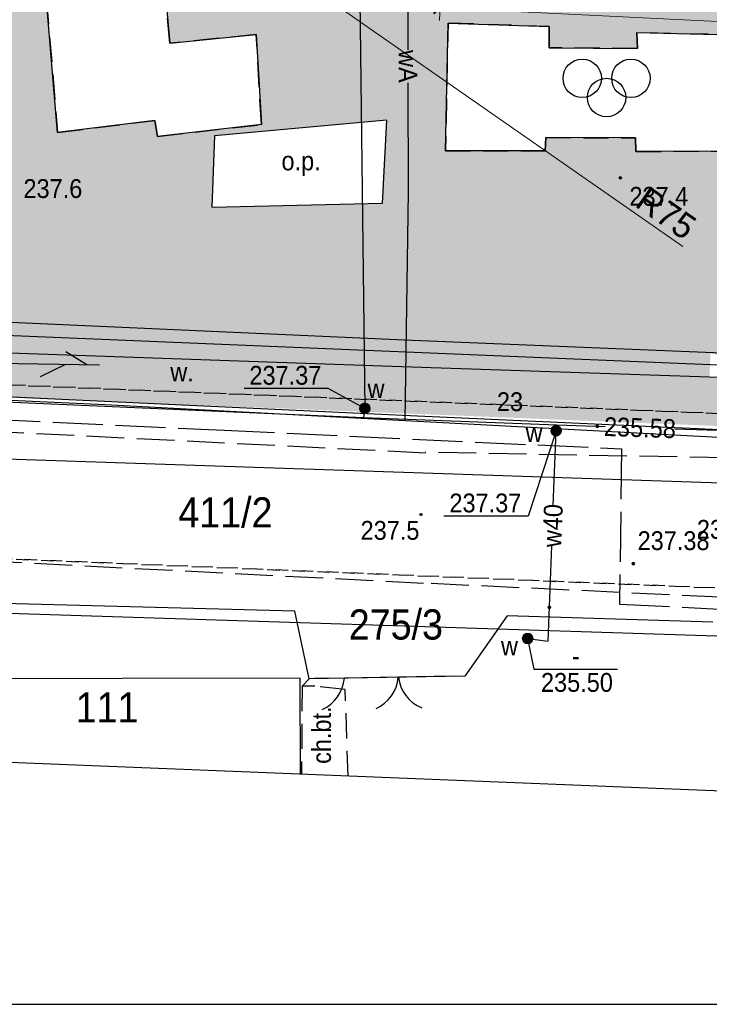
# Model space of a CAD drawing. Extents: x 40810 to 6568062, y -66833 to 5647073.
# Tile 3 of 35: x 6567760 to 6567788, y 5646925 to 5646964. Entities that reach past the tile are written whole.
import ezdxf
from ezdxf.enums import TextEntityAlignment as Align

# ---------------------------------------------------------------- set-up
doc = ezdxf.new("R2010")
doc.units = 0
doc.header["$MEASUREMENT"] = 0
for name, pattern in [('DGN_STYLE_2191', [1, -0.25, 0.5, -0.25]), ('DGN_STYLE_9021', [7.5, 3.75, 3.75]), ('KTCR02_05', [1.5, 1, -0.5]), ('KTJZ01_05', [2, 1.5, -0.5]), ('MZ052010', [1.5, 1, -0.5]), ('SUPE_P_01_05', [2.5, 2, -0.5])]:
    doc.linetypes.add(name, pattern=pattern)
doc.layers.get('0').update_dxf_attribs({"linetype": 'CONTINUOUS'})
doc.layers.get('Defpoints').update_dxf_attribs({"linetype": 'CONTINUOUS'})
doc.layers.add('a3', color=3, linetype='CONTINUOUS', lineweight=30, plot=False)
for name, color, linetype in [('BDOT1', 7, 'CONTINUOUS'), ('EWID', 7, 'CONTINUOUS'), ('EWID_BUD', 7, 'CONTINUOUS'), ('GESUT1', 7, 'CONTINUOUS'), ('GESUT2', 7, 'CONTINUOUS'), ('PZAG', 7, 'CONTINUOUS'), ('REDAKCJA1', 7, 'CONTINUOUS'), ('Z-zielen', 62, 'CONTINUOUS')]:
    doc.layers.add(name, color=color, linetype=linetype)
doc.layers.add('szraf1', color=8, linetype='CONTINUOUS', lineweight=5)
doc.layers.add('wymiarowanie', color=176, linetype='CONTINUOUS', lineweight=9)
doc.styles.get("Standard").update_dxf_attribs({"font": 'GOTHIC.TTF'})
doc.styles.add('STYLE-GEO_140', font='geo_140.shx', dxfattribs={"bigfont": 'geo_140big.shx'})
doc.dimstyles.new('Skala 1-50', dxfattribs={"dimtxt": 1, "dimasz": 0.5, "dimexe": 0.5, "dimexo": 0.5, "dimgap": 0.2, "dimtad": 1, "dimtxsty": 'Standard', "dimblk": 'ARCHTICK', "dimcen": 0.5, "dimclrd": 256, "dimclre": 256, "dimadec": 0, "dimazin": 0, "dimtfac": 1, "dimtdec": 1, "dimtmove": 1, "dimatfit": 3, "dimldrblk": 'ARCHTICK', "dimfxl": 1, "dimlwd": -1, "dimlwe": -1, "dimarcsym": 0})
pattern_1 = [(45, (0, 0), (-0.1767766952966, 0.1767766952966), []), (135, (0, 0), (-0.1767766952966, -0.1767766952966), [])]

# ---------------------------------------------------------------- blocks, each defined once
blk = doc.blocks.new('BUBS04_1')
at = {"layer": 'BDOT1', "color": 7, "linetype": 'Continuous'}
for centre in [(-1.917, 0.808), (1.883, 0.808), (-0.017, -0.692)]:
    blk.add_circle(centre, 1.5, dxfattribs=at)
blk = doc.blocks.new('BUBS00_1')
at = {"layer": 'BDOT1', "color": 7, "linetype": 'Continuous', "xscale": 1.700003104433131, "yscale": 1.700003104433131, "zscale": 1.700003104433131}
blk.add_blockref('BUBS04_1', (0, 0.1), dxfattribs=at)
blk = doc.blocks.new('KTOK04_1')
at = {"layer": 'BDOT1', "color": 7, "linetype": 'Continuous'}
blk.add_arc((5.07, -0.59), 5.1, 113.6742, 173.5133, dxfattribs=at)
blk = doc.blocks.new('KTOK02_3')
at = {"layer": 'BDOT1', "color": 7, "linetype": 'Continuous'}
for centre, radius, start, end in [((-5.08, -0.57), 5.1, 6.3344, 66.477), ((5.05, -0.57), 5.09, 113.4575, 173.73)]:
    blk.add_arc(centre, radius, start, end, dxfattribs=at)
blk = doc.blocks.new('DWG_H0_12')
at = {"layer": 'BDOT1', "linetype": 'Continuous'}
blk.add_hatch(color=7, dxfattribs=at).paths.add_polyline_path([(0.09, 0, 1), (-0.09, 0, 1)], flags=16)
at = {"layer": 'BDOT1', "color": 7, "linetype": 'Continuous'}
blk.add_lwpolyline([(0.09, 0, 1), (-0.09, 0, 1)], format="xyb", close=True, dxfattribs=at)
blk = doc.blocks.new('RTPW02_1')
at = {"layer": 'BDOT1', "color": 7, "linetype": 'Continuous'}
blk.add_circle((0, 0), 0.09, dxfattribs=at)
blk.add_blockref('DWG_H0_12', (0, 0), dxfattribs=at)
blk = doc.blocks.new('DWG_H0_11')
at = {"layer": 'BDOT1', "linetype": 'Continuous'}
blk.add_hatch(color=7, dxfattribs=at).paths.add_polyline_path([(0.09, 0, 1), (-0.09, 0, 1)], flags=16)
at = {"layer": 'BDOT1', "color": 7, "linetype": 'Continuous'}
blk.add_lwpolyline([(0.09, 0, 1), (-0.09, 0, 1)], format="xyb", close=True, dxfattribs=at)
blk = doc.blocks.new('RTPW01_1')
at = {"layer": 'BDOT1', "color": 7, "linetype": 'Continuous'}
blk.add_circle((0, 0), 0.09, dxfattribs=at)
blk.add_blockref('DWG_H0_11', (0, 0), dxfattribs=at)
blk = doc.blocks.new('801_5')
at = {"layer": 'BDOT1', "linetype": 'Continuous'}
h = blk.add_hatch(color=7, dxfattribs=at)
edge = h.paths.add_edge_path()
edge.add_arc((-0.002, -0.004), 0.045, 0, 360)
at = {"layer": 'BDOT1', "color": 7, "linetype": 'Continuous'}
blk.add_circle((-0.002, -0.004), 0.045, dxfattribs=at)
blk = doc.blocks.new('SUPT01_3')
at = {"layer": 'GESUT1', "color": 30, "linetype": 'Continuous'}
for p, q in [((-0.001, 4.999), (-0.001, -5.001)), ((-0.001, 3.999), (-1.001, 2.299)), ((-0.001, 2.299), (0.999, 0.299))]:
    blk.add_line(p, q, dxfattribs=at)
blk = doc.blocks.new('SUPT00_3')
at = {"layer": 'GESUT1', "color": 30, "linetype": 'Continuous', "rotation": 270}
blk.add_blockref('SUPT01_3', (5.001, -0.001), dxfattribs=at)
blk = doc.blocks.new('DWG_H0_22')
at = {"layer": 'GESUT1', "linetype": 'Continuous'}
blk.add_hatch(color=202, dxfattribs=at).paths.add_polyline_path([(0.4, 0, 1), (-0.4, 0, 1)], flags=16)
at = {"layer": 'GESUT1', "color": 202, "linetype": 'Continuous'}
blk.add_lwpolyline([(0.4, 0, 1), (-0.4, 0, 1)], format="xyb", close=True, dxfattribs=at)
blk = doc.blocks.new('SUUS25_7')
at = {"layer": 'GESUT1', "color": 202, "linetype": 'Continuous'}
blk.add_circle((0, 0), 0.4, dxfattribs=at)
blk.add_blockref('DWG_H0_22', (0, 0), dxfattribs=at)
blk = doc.blocks.new('DWG_H0_28')
at = {"layer": 'GESUT1', "linetype": 'Continuous'}
blk.add_hatch(color=5, dxfattribs=at).paths.add_polyline_path([(0.081, -0.005, 1), (-0.099, -0.005, 1)], flags=16)
at = {"layer": 'GESUT1', "color": 5, "linetype": 'Continuous'}
blk.add_lwpolyline([(0.081, -0.005, 1), (-0.099, -0.005, 1)], format="xyb", close=True, dxfattribs=at)
blk = doc.blocks.new('SUPS02_1')
at = {"layer": 'GESUT1', "color": 5, "linetype": 'Continuous'}
blk.add_circle((-0.009, -0.005), 0.09, dxfattribs=at)
blk.add_blockref('DWG_H0_28', (0, 0), dxfattribs=at)
blk = doc.blocks.new('_ArchTick')
at = {"color": 0, "linetype": 'ByBlock', "const_width": 0.15}
blk.add_lwpolyline([(-0.5, -0.5), (0.5, 0.5)], dxfattribs=at)
blk = doc.blocks.new('*D273')
at = {"layer": 'Defpoints', "color": 0}
for p in [(6567777.266, 5646974.045), (6567807.581, 5646972.561), (6567807.12, 5646963.152)]:
    blk.add_point(p, dxfattribs=at)
at = {"layer": 'wymiarowanie'}
for p, q in [((6567777.241, 5646973.545), (6567776.781, 5646964.137)), ((6567807.556, 5646972.061), (6567807.096, 5646962.653)), ((6567776.805, 5646964.636), (6567807.12, 5646963.152))]:
    blk.add_line(p, q, dxfattribs=at)
at = {"layer": 'wymiarowanie', "linetype": 'Continuous', "xscale": 0.5, "yscale": 0.5, "zscale": 0.5}
for p, rotation in [((6567776.805, 5646964.636), 177.1980771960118), ((6567807.12, 5646963.152), 357.1980771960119)]:
    blk.add_blockref('_ArchTick', p, dxfattribs=dict(at, rotation=rotation))
at = {"layer": 'wymiarowanie', "color": 0, "linetype": 'Continuous', "insert": (6567792, 5646964.664), "char_height": 1, "attachment_point": 5, "rotation": 357.1981}
blk.add_mtext('30,35', dxfattribs=at)
blk = doc.blocks.new('*D306')
at = {"layer": 'Defpoints', "color": 0}
for p in [(6567735.332, 5646990.777), (6567796.86, 5646947.89)]:
    blk.add_point(p, dxfattribs=at)
at = {"layer": 'wymiarowanie'}
blk.add_line((6567786.464, 5646955.136), (6567735.332, 5646990.777), dxfattribs=at)
at = {"layer": 'wymiarowanie', "linetype": 'Continuous', "xscale": 0.5, "yscale": 0.5, "zscale": 0.5, "rotation": 145.122668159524}
blk.add_blockref('_ArchTick', (6567735.332, 5646990.777), dxfattribs=at)
at = {"layer": 'wymiarowanie', "color": 0, "linetype": 'Continuous', "insert": (6567785.805, 5646956.464), "char_height": 1, "attachment_point": 5, "rotation": 325.1227}
blk.add_mtext('R75', dxfattribs=at)

msp = doc.modelspace()

# ---------------------------------------------------------------- hatches: boundary and pattern name
at = {"layer": 'szraf1', "true_color": 0xc7c8ca}
h = msp.add_hatch(dxfattribs=at)
h.set_pattern_fill('ANSI37', color=9, scale=2, style=0)
h.set_pattern_definition(pattern_1)
h.paths.add_polyline_path([(6567823.29, 5646949.789), (6567823.25, 5646947.076), (6567815.665, 5646947.38, 0.196657), (6567818.004, 5646952.37), (6567818.832, 5646976.873, 0.160815), (6567817.35, 5646983.958), (6567809.203, 5646997.768, 0.265433), (6567799.729, 5647003.178), (6567753.063, 5647002.39, 0.208172), (6567747.98, 5647000.075), (6567747.21, 5647008.79), (6567747.35, 5647008.792, 0.163859), (6567751.584, 5647007.366), (6567799.729, 5647008.178, -0.27448), (6567813.51, 5647000.308), (6567821.657, 5646986.499, -0.142644), (6567823.867, 5646977.829), (6567822.996, 5646952.047, 0.081845)])
at = {"layer": 'szraf1', "linetype": 'Continuous'}
h = msp.add_hatch(dxfattribs=at)
h.set_pattern_fill('ANSI37', color=40, scale=2, style=0)
h.set_pattern_definition(pattern_1)
h.paths.add_polyline_path([(6567813.016, 5646947.486), (6567815.626, 5646947.346, 0.207654), (6567818.004, 5646952.371), (6567818.87, 5646977.998, 0.142644), (6567817.35, 5646983.958), (6567812.57, 5646992.062), (6567801.529, 5646992.602, -0.395059), (6567800.578, 5646993.584), (6567800.416, 5647003.157), (6567796.416, 5647003.124), (6567796.572, 5646993.912, -0.419182), (6567795.572, 5646992.895), (6567776.232, 5646993.84), (6567775.17, 5646972.145), (6567787.446, 5646971.544), (6567787.305, 5646968.647), (6567797.093, 5646968.168), (6567797.235, 5646971.065), (6567815.626, 5646970.165, -0.399962), (6567817.053, 5646968.667), (6567816.505, 5646952.421, -0.299344)])
h.paths.add_polyline_path([(6567795.834, 5646973.136), (6567797.332, 5646973.062), (6567797.308, 5646972.563), (6567815.631, 5646971.666, 0.418657), (6567817.204, 5646973.114), (6567817.371, 5646978.049, 0.142644), (6567816.058, 5646983.196), (6567812.161, 5646989.802, 0.297098), (6567811.15, 5646990.629), (6567801.519, 5646991.101, 0.414214), (6567800.471, 5646990.151), (6567800.448, 5646989.679), (6567794.595, 5646989.966), (6567794.667, 5646991.436), (6567781.462, 5646992.082), (6567777.657, 5646992.268), (6567776.742, 5646973.57), (6567787.52, 5646973.042), (6567787.537, 5646973.529), (6567789.042, 5646973.456), (6567788.876, 5646970.072), (6567795.668, 5646969.74)], flags=16)
at = {"layer": 'Z-zielen', "linetype": 'Continuous'}
h = msp.add_hatch(dxfattribs=at)
h.set_pattern_fill('STIPPLE', color=256, style=0)
h.set_pattern_definition([(0, (0.04, 0.02), (0, 1), [0, -1]), (0, (0.36, 0.04), (0, 1), [0, -1]), (0, (0.18, 0.26), (0, 1), [0, -1]), (0, (0.4, 0.42), (0, 1), [0, -1]), (0, (0.14, 0.48), (0, 1), [0, -1]), (0, (0.22, 0.72), (0, 1), [0, -1]), (0, (0.08, 0.9), (0, 1), [0, -1]), (0, (0.4, 0.88), (0, 1), [0, -1]), (0, (0.64, 0.92), (0, 1), [0, -1]), (0, (0.76, 0.68), (0, 1), [0, -1]), (0, (0.96, 0.66), (0, 1), [0, -1]), (0, (0.96, 0.3), (0, 1), [0, -1]), (0, (0.78, 0.18), (0, 1), [0, -1]), (0, (0.5, 0.24), (0, 1), [0, -1]), (0, (0.68, 0.42), (0, 1), [0, -1]), (0, (0.5, 0.6), (0, 1), [0, -1]), (0, (0.92, 0.04), (0, 1), [0, -1])])
h.paths.add_polyline_path([(6567834.6, 5646957.495), (6567823.191, 5646957.827), (6567823.445, 5646965.336), (6567828.442, 5646965.168), (6567828.864, 5646977.66), (6567823.867, 5646977.829, 0.142655), (6567821.657, 5646986.499), (6567813.237, 5647000.769, 0.26076), (6567799.458, 5647008.176), (6567751.703, 5647007.367), (6567753.913, 5647007.405), (6567751.011, 5647008.834), (6567829.898, 5647009.741)])
h.paths.add_polyline_path([(6567821.79, 5646988.53), (6567828.8, 5646988.46), (6567828.94, 5647000.44), (6567821.94, 5647000.52)], flags=16)
h.paths.add_polyline_path([(6567821.94, 5647003.02), (6567820.471, 5647003.038), (6567820.304, 5646991.747), (6567818.548, 5646991.769), (6567820.448, 5646988.547), (6567821.79, 5646988.53)], flags=16)
h.paths.add_polyline_path([(6567829.53, 5646985.826, 1), (6567825.131, 5646985.826, 1)], flags=16)
h.paths.add_polyline_path([(6567821.94, 5647003.02), (6567825.04, 5647003.02), (6567825.04, 5647000.52), (6567821.94, 5647000.52)], flags=16)
edge = h.paths.add_edge_path()
edge.add_arc((6567747.432, 5647001.681), 7.112, 279.1409, 5.919, ccw=False)
edge.add_line((6567748.561, 5646994.662), (6567748.006, 5647000.103))
edge.add_arc((6567753.178, 5646995.4), 6.991, 91.0011, 137.7188, ccw=False)
edge.add_line((6567753.056, 5647002.39), (6567754.503, 5647002.414))
h = msp.add_hatch(dxfattribs=at)
h.set_pattern_fill('STIPPLE', color=256, style=0)
h.set_pattern_definition([(0, (0.04, 0.02), (0, 1), [0, -1]), (0, (0.36, 0.04), (0, 1), [0, -1]), (0, (0.18, 0.26), (0, 1), [0, -1]), (0, (0.4, 0.42), (0, 1), [0, -1]), (0, (0.14, 0.48), (0, 1), [0, -1]), (0, (0.22, 0.72), (0, 1), [0, -1]), (0, (0.08, 0.9), (0, 1), [0, -1]), (0, (0.4, 0.88), (0, 1), [0, -1]), (0, (0.64, 0.92), (0, 1), [0, -1]), (0, (0.76, 0.68), (0, 1), [0, -1]), (0, (0.96, 0.66), (0, 1), [0, -1]), (0, (0.96, 0.3), (0, 1), [0, -1]), (0, (0.78, 0.18), (0, 1), [0, -1]), (0, (0.5, 0.24), (0, 1), [0, -1]), (0, (0.68, 0.42), (0, 1), [0, -1]), (0, (0.5, 0.6), (0, 1), [0, -1]), (0, (0.92, 0.04), (0, 1), [0, -1])])
h.paths.add_polyline_path([(6567775.17, 5646972.145), (6567787.446, 5646971.544), (6567787.305, 5646968.647), (6567791.261, 5646968.454), (6567790.19, 5646952.48), (6567787.87, 5646952.48), (6567787.85, 5646951.258), (6567790.19, 5646951.22), (6567790.127, 5646950.807), (6567787.566, 5646950.859), (6567787.53, 5646949.942), (6567790.37, 5646949.88), (6567790.309, 5646948.376), (6567752.41, 5646949.92), (6567748.781, 5646991.01), (6567776.084, 5646990.814)])
h.paths.add_polyline_path([(6567769.49, 5646963.57), (6567769.69, 5646959.99), (6567765.56, 5646959.52), (6567765.45, 5646960.15), (6567761.58, 5646959.68), (6567760.64, 5646970.96), (6567765.29, 5646971.57), (6567766.05, 5646963.23)], flags=16)
h.paths.add_polyline_path([(6567790.48, 5646963.51), (6567784.64, 5646963.65), (6567784.66, 5646963.02), (6567781.15, 5646963.05), (6567781.14, 5646963.89), (6567777.12, 5646964.03), (6567777.02, 5646958.94), (6567780.99, 5646958.95), (6567781.01, 5646959.47), (6567784.58, 5646959.46), (6567784.6, 5646958.92), (6567788.13, 5646958.93), (6567790.42, 5646961)], flags=16)
h.paths.add_polyline_path([(6567759.25, 5646984.11), (6567759.54, 5646978.75), (6567766.72, 5646979.09), (6567766.46, 5646984.4)], flags=16)
h.paths.add_polyline_path([(6567774.68, 5646960.16), (6567767.82, 5646959.54), (6567767.72, 5646956.71), (6567774.51, 5646956.86)], flags=16)

# ---------------------------------------------------------------- linework, layer by layer
at = {"layer": 'a3'}
msp.add_lwpolyline([(6567721.593, 5647073.487), (6567721.593, 5646924.987), (6568061.593, 5646924.987), (6568061.593, 5647073.487), (6567721.593, 5647073.487)], dxfattribs=at)
at = {"layer": 'BDOT1', "color": 7, "linetype": 'Continuous'}
for points in [[(6567769.49, 5646963.57), (6567769.69, 5646959.99), (6567765.56, 5646959.52), (6567765.45, 5646960.15), (6567761.58, 5646959.68), (6567760.64, 5646970.96), (6567765.29, 5646971.57), (6567766.05, 5646963.23), (6567769.49, 5646963.57)], [(6567790.48, 5646963.51), (6567790.42, 5646961), (6567788.13, 5646958.93), (6567784.6, 5646958.92), (6567784.58, 5646959.46), (6567781.01, 5646959.47), (6567780.99, 5646958.95), (6567777.02, 5646958.94), (6567777.12, 5646964.03), (6567781.14, 5646963.89), (6567781.15, 5646963.05), (6567784.66, 5646963.02), (6567784.64, 5646963.65), (6567790.48, 5646963.51)], [(6567773.001, 5646937.965), (6567771.81, 5646937.944)], [(6567777.286, 5646938.041), (6567773.001, 5646937.965)]]:
    msp.add_lwpolyline(points, dxfattribs=at)
at = {"layer": 'BDOT1', "color": 7, "linetype": 'MZ052010'}
for points in [[(6567760.64, 5646970.96), (6567761.58, 5646959.68), (6567765.45, 5646960.15), (6567765.56, 5646959.52), (6567769.69, 5646959.99), (6567769.49, 5646963.57), (6567766.05, 5646963.23), (6567765.29, 5646971.57)], [(6567777.12, 5646964.03), (6567777.02, 5646958.94), (6567780.99, 5646958.95), (6567781.01, 5646959.47), (6567784.58, 5646959.46), (6567784.6, 5646958.92), (6567788.13, 5646958.93), (6567790.42, 5646961), (6567790.48, 5646963.51), (6567784.64, 5646963.65), (6567784.66, 5646963.02), (6567781.15, 5646963.05), (6567781.14, 5646963.89)]]:
    msp.add_lwpolyline(points, close=True, dxfattribs=at)
at = {"layer": 'BDOT1', "color": 7, "linetype": 'DGN_STYLE_9021'}
for points in [[(6567817.37, 5646968.26), (6567817.15, 5646949.7), (6567775.39, 5646951.41)], [(6567775.39, 5646951.41), (6567754.08, 5646952.37), (6567752.77, 5646965.64)], [(6567771.31, 5646937.65), (6567771.6, 5646937.94), (6567771.02, 5646940.63), (6567746.8, 5646941.26), (6567747.28, 5646935.11)], [(6567779.48, 5646940.44), (6567777.79, 5646938.05), (6567771.6, 5646937.94)], [(6567787.66, 5646940.19), (6567779.48, 5646940.44)]]:
    msp.add_lwpolyline(points, dxfattribs=at)
at = {"layer": 'BDOT1', "color": 7, "linetype": 'KTJZ01_05'}
for points in [[(6567776.22, 5646946.92), (6567755.69, 5646947.94), (6567753.35, 5646949.66), (6567751.55, 5646952.88), (6567750.55, 5646965.68), (6567745.84, 5646965.1), (6567746.8, 5646953.77), (6567746.76, 5646952.21), (6567746.21, 5646950.43), (6567744.59, 5646948.29)], [(6567866.01, 5646943.32), (6567823.76, 5646945.06), (6567817.84, 5646945.22), (6567791.87, 5646946.65), (6567790.24, 5646946.69), (6567776.22, 5646946.95)], [(6567732.87, 5646943.76), (6567746.68, 5646943.25), (6567776.45, 5646941.73)], [(6567776.45, 5646941.74), (6567806.71, 5646940.32), (6567866.48, 5646938.1)]]:
    msp.add_lwpolyline(points, dxfattribs=at)
at = {"layer": 'BDOT1', "color": 7, "linetype": 'Continuous'}
for points in [[(6567767.82, 5646959.54), (6567767.72, 5646956.71), (6567774.51, 5646956.86), (6567774.68, 5646960.16)], [(6567767.82, 5646959.54), (6567767.72, 5646956.71), (6567774.51, 5646956.86), (6567774.68, 5646960.16)], [(6567754.67, 5646949.4), (6567775.32, 5646948.43), (6567788.82, 5646947.82), (6567788.74, 5646949.92), (6567787.53, 5646949.94), (6567775.27, 5646950.35), (6567754.71, 5646951.07)]]:
    msp.add_lwpolyline(points, close=True, dxfattribs=at)
at = {"layer": 'BDOT1', "color": 7, "linetype": 'KTCR02_05'}
msp.add_lwpolyline([(6567773.14, 5646934.07), (6567773.03, 5646937.51), (6567771.82, 5646937.64), (6567771.31, 5646937.65), (6567771.29, 5646934.15)], dxfattribs=at)
at = {"layer": 'EWID', "color": 92, "linetype": 'DGN_STYLE_2191'}
for p, q in [((6567752.41, 5646949.92), (6567823.25, 5646947.076)), ((6567823.25, 5646947.076), (6567752.41, 5646949.92)), ((6567803.73, 5646940.9), (6567746.94, 5646943.23)), ((6567746.94, 5646943.23), (6567803.73, 5646940.9))]:
    msp.add_line(p, q, dxfattribs=at)
at = {"layer": 'EWID_BUD', "color": 7, "linetype": 'Continuous'}
msp.add_lwpolyline([(6567771.25, 5646934.15), (6567771.24, 5646937.97), (6567757.05, 5646937.94), (6567757.08, 5646934.72)], dxfattribs=at)
at = {"layer": 'GESUT1', "color": 5, "linetype": 'Continuous'}
for points in [[(6567775.529, 5646962.961), (6567775.47, 5646978.9), (6567777.577, 5646978.9)], [(6567773.552, 5646969.315), (6567773.81, 5646948.7), (6567773.75, 5646948.34)], [(6567775.42, 5646948.22), (6567775.55, 5646957.32), (6567775.534, 5646961.651)], [(6567735.53, 5646950.01), (6567773.75, 5646948.34), (6567781.45, 5646948.04), (6567783.37, 5646947.98)], [(6567732.374, 5646949.436), (6567745.27, 5646949.69), (6567763.47, 5646948.85), (6567775.42, 5646948.22), (6567794.61, 5646947.19), (6567804.01, 5646946.701)], [(6567773.81, 5646948.7), (6567772.35, 5646949.49), (6567769, 5646949.49)], [(6567781.31, 5646944.83), (6567781.42, 5646947.81), (6567781.45, 5646948.04)], [(6567786.14, 5646947.89), (6567792.15, 5646947.7)], [(6567780.29, 5646939.54), (6567781.11, 5646939.44), (6567781.25, 5646943.23)], [(6567780.29, 5646939.54), (6567780.54, 5646938.32), (6567783.86, 5646938.32)]]:
    msp.add_lwpolyline(points, dxfattribs=at)
at = {"layer": 'GESUT1', "color": 202, "linetype": 'Continuous'}
msp.add_lwpolyline([(6567781.42, 5646947.81), (6567780.31, 5646944.41), (6567776.96, 5646944.41)], dxfattribs=at)
at = {"layer": 'GESUT1', "color": 44, "linetype": 'Continuous'}
msp.add_lwpolyline([(6567796.29, 5646945.45), (6567759.14, 5646946.69)], dxfattribs=at)
at = {"layer": 'GESUT2', "color": 230, "linetype": 'SUPE_P_01_05'}
msp.add_lwpolyline([(6567746.147, 5646948.866), (6567743.906, 5646948.972), (6567768.211, 5646947.829), (6567784.029, 5646947.086), (6567783.943, 5646940.913), (6567806.461, 5646939.771), (6567821.151, 5646939.027), (6567827.342, 5646938.827), (6567821.151, 5646939.027), (6567849.186, 5646938.121), (6567858.362, 5646937.824)], dxfattribs=at)
at = {"layer": 'PZAG', "color": 53, "linetype": 'Continuous'}
for points in [[(6567732.08, 5646952.75), (6567865.66, 5646947.19)], [(6567733.08, 5646941.4), (6567866.56, 5646937.13)]]:
    msp.add_lwpolyline(points, dxfattribs=at)
at = {"layer": 'REDAKCJA1', "color": 133, "linetype": 'Continuous'}
msp.add_lwpolyline([(6567725.089, 5647031.92), (6567733.591, 5646935.664), (6567867.179, 5646930.3), (6567857.819, 5647034.168)], close=True, dxfattribs=at)
at = {"layer": 'wymiarowanie', "color": 30, "linetype": 'KTJZ01_05', "const_width": 1}
msp.add_lwpolyline([(6567786.84, 5647009.46), (6567747.21, 5647008.79), (6567747.783, 5647002.3), (6567752.41, 5646949.92), (6567823.25, 5646947.076), (6567823.41, 5646957.82), (6567834.6, 5646957.54), (6567830.44, 5647003.7), (6567829.858, 5647010.193), (6567786.84, 5647009.46)], dxfattribs=at)

# ---------------------------------------------------------------- block references
at = {"layer": 'BDOT1', "color": 7, "linetype": 'Continuous'}
for name, p, xscale, yscale, zscale in [('BUBS00_1', (6567783.44, 5646961.39), 0.2999981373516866, 0.2999981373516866, 0.2999981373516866), ('RTPW01_1', (6567783.98, 5646957.87), 0.5, 0.5, 0.5), ('RTPW02_1', (6567784.5, 5646942.52), 0.5, 0.5, 0.5)]:
    msp.add_blockref(name, p, dxfattribs=dict(at, xscale=xscale, yscale=yscale, zscale=zscale))
msp.add_blockref('801_5', (6567776.05, 5646944.48), dxfattribs=at)
at = {"layer": 'BDOT1', "color": 7, "linetype": 'Continuous', "xscale": 0.2999989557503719, "yscale": 0.2999989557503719, "zscale": 0.2999989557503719, "rotation": 181.0183618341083}
for name, p in [('KTOK04_1', (6567773, 5646937.96)), ('KTOK02_3', (6567775.14, 5646938))]:
    msp.add_blockref(name, p, dxfattribs=at)
at = {"layer": 'GESUT1', "color": 30, "linetype": 'Continuous', "xscale": 0.5000011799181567, "yscale": 0.5000011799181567, "zscale": 0.5000011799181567, "rotation": 359.0997659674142}
msp.add_blockref('SUPT00_3', (6567758.25, 5646950.5), dxfattribs=at)
at = {"layer": 'GESUT1', "color": 202, "linetype": 'Continuous', "xscale": 0.5, "yscale": 0.5, "zscale": 0.5}
for p in [(6567773.81, 5646948.7), (6567781.42, 5646947.81), (6567780.29, 5646939.54)]:
    msp.add_blockref('SUUS25_7', p, dxfattribs=at)
at = {"layer": 'GESUT1', "color": 5, "linetype": 'Continuous', "xscale": 0.5, "yscale": 0.5, "zscale": 0.5}
for p in [(6567773.81, 5646948.7), (6567781.42, 5646947.81), (6567783.07, 5646947.99), (6567781.16, 5646940.78)]:
    msp.add_blockref('SUPS02_1', p, dxfattribs=at)

# ---------------------------------------------------------------- texts
at = {"layer": 'BDOT1', "color": 7, "linetype": 'Continuous', "style": 'STYLE-GEO_140', "width": 0.93328}
for s, p in [('o.p.', (6567771.272, 5646958.545)), ('237.6', (6567761.393, 5646957.445)), ('237.4', (6567785.513, 5646957.135)), ('w.', (6567766.534, 5646950.145)), ('237.38', (6567786.098, 5646943.435))]:
    msp.add_text(s, height=0.75, dxfattribs=at).set_placement(p, align=Align.MIDDLE_CENTER)
at = {"layer": 'BDOT1', "color": 7, "linetype": 'Continuous', "style": 'STYLE-GEO_140', "width": 0.93336}
msp.add_text('237.5', height=0.75, dxfattribs=at).set_placement((6567773.64, 5646943.47))
at = {"layer": 'BDOT1', "color": 7, "linetype": 'Continuous', "style": 'STYLE-GEO_140', "width": 0.93328}
msp.add_text('ch.bt.', height=0.75, rotation=89.9493, dxfattribs=at).set_placement((6567772.086, 5646935.697), align=Align.MIDDLE_CENTER)
at = {"layer": 'EWID', "color": 92, "linetype": 'Continuous', "style": 'STYLE-GEO_140', "width": 0.9333}
for s, p in [('411/2', (6567768.261, 5646944.56)), ('275/3', (6567775.044, 5646940.1))]:
    msp.add_text(s, height=1.2, dxfattribs=at).set_placement(p, align=Align.MIDDLE_CENTER)
at = {"layer": 'EWID_BUD', "color": 7, "linetype": 'Continuous', "style": 'STYLE-GEO_140', "width": 0.9333}
msp.add_text('111', height=1.2, dxfattribs=at).set_placement((6567763.548, 5646936.8), align=Align.MIDDLE_CENTER)
at = {"layer": 'GESUT1', "color": 5, "linetype": 'Continuous', "style": 'STYLE-GEO_140', "width": 0.93328}
for s, rotation, p in [('wA', 270.2124, (6567775.527, 5646962.306)), ('235.58', 358.1879, (6567784.759, 5646947.931)), ('w40', 87.8789, (6567781.285, 5646944.034))]:
    msp.add_text(s, height=0.75, rotation=rotation, dxfattribs=at).set_placement(p, align=Align.MIDDLE_CENTER)
at = {"layer": 'GESUT1', "color": 5, "linetype": 'Continuous', "style": 'STYLE-GEO_140', "width": 0.93336}
for s, p in [('237.37', (6567772.079, 5646949.64)), ('23', (6567780.108, 5646948.59)), ('237.37', (6567780.039, 5646944.56)), ('23', (6567788.068, 5646943.51))]:
    msp.add_text(s, height=0.75, dxfattribs=at).set_placement(p, align=Align.RIGHT)
at = {"layer": 'GESUT1', "color": 250, "linetype": 'Continuous', "style": 'STYLE-GEO_140', "width": 0.93328}
for p in [(6567774.256, 5646949.485), (6567780.546, 5646947.735), (6567779.566, 5646939.245)]:
    msp.add_text('w', height=0.75, dxfattribs=at).set_placement(p, align=Align.MIDDLE_CENTER)
at = {"layer": 'GESUT1', "color": 5, "linetype": 'Continuous', "style": 'STYLE-GEO_140', "width": 0.93336}
msp.add_text('-', height=0.75, dxfattribs=at).set_placement((6567782.204, 5646938.47), align=Align.CENTER)
msp.add_text('235.50', height=0.75, dxfattribs=at).set_placement((6567780.82, 5646937.42))

# ---------------------------------------------------------------- dimensions: what is measured, and where the dimension line sits
at = {"layer": 'wymiarowanie', "color": 1, "linetype": 'Continuous'}
dim = msp.add_radius_dim(center=(6567796.86, 5646947.89), mpoint=(6567735.332, 5646990.777), dimstyle='Skala 1-50', dxfattribs=at)
dim.commit()
dim.dimension.update_dxf_attribs({"geometry": '*D306', "text_midpoint": (6567781.4, 5646950.145), "dimtype": 164})
at = {"layer": 'wymiarowanie', "linetype": 'Continuous'}
dim = msp.add_aligned_dim(p1=(6567777.266, 5646974.045), p2=(6567807.581, 5646972.561), distance=-9.42, dimstyle='Skala 1-50', dxfattribs=at)
dim.commit()
dim.dimension.update_dxf_attribs({"geometry": '*D273', "text_midpoint": (6567792, 5646964.664)})

doc.saveas('drawing.dxf')
